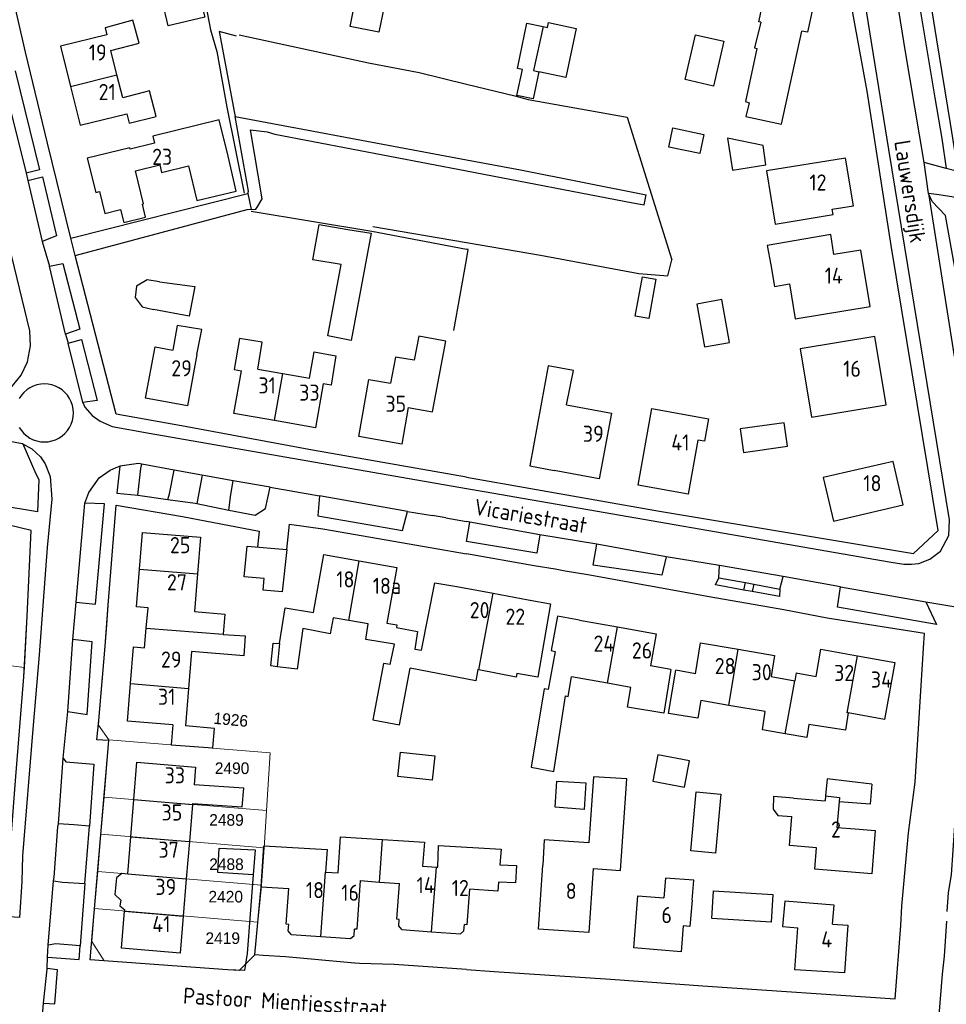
# Model space of a CAD drawing. Header units: metres. Extents: x 233874 to 239264, y 443832 to 448222.
# Tile 186 of 195: x 237931 to 238074, y 447323 to 447476. Entities that reach past the tile are written whole.
import ezdxf
from ezdxf.enums import TextEntityAlignment as Align

# ---------------------------------------------------------------- set-up
doc = ezdxf.new("R2010")
doc.units = ezdxf.units.M
doc.header["$MEASUREMENT"] = 0
for name, color, linetype in [('DAKRAND', 4, 'Continuous'), ('DAKRAND-BYG', 4, 'Continuous'), ('Goud-kadastrale grenzen', 13, 'Continuous'), ('HEG', 253, 'Continuous'), ('HOOFDGEBOUW', 4, 'Continuous'), ('HOUTWAL', 253, 'Continuous'), ('HUISNUMMER', 253, 'Continuous'), ('KANTVERH', 253, 'Continuous'), ('SCHUTTING', 253, 'Continuous'), ('STRAATNAAM', 253, 'Continuous'), ('TUSSENMUUR', 253, 'Continuous')]:
    doc.layers.add(name, color=color, linetype=linetype)
doc.layers.add('G01 kadestrale perceelsgrens', color=73, linetype='Continuous', lineweight=0)
doc.layers.add('Z01 perceelnummer', color=73, linetype='Continuous', lineweight=13)
doc.styles.get("Standard").update_dxf_attribs({"font": 'iso.shx'})
doc.styles.add('Styledgn001', font='dgn001.shx')

# ---------------------------------------------------------------- blocks, each defined once
blk = doc.blocks.new('A$C1532452F')
at = {"layer": 'G01 kadestrale perceelsgrens'}
for p, q in [((237944.919, 447391.312), (237945.549, 447399.22)), ((237926.195, 447376.369), (237931.471, 447375.721)), ((237944.548, 447364.462), (237942.931, 447366.74)), ((237944.548, 447364.462), (237944.541, 447364.381)), ((237944.548, 447364.462), (237969.595, 447362.454)), ((237969.009, 447353.519), (237969.595, 447362.454)), ((237943.828, 447355.611), (237943.332, 447349.844)), ((237943.828, 447355.611), (237969.009, 447353.519)), ((237968.722, 447348.517), (237969.009, 447353.519)), ((237943.332, 447349.844), (237942.837, 447344.077)), ((237943.332, 447349.844), (237968.663, 447347.741)), ((237968.227, 447341.969), (237968.663, 447347.741)), ((237968.663, 447347.741), (237968.722, 447348.517)), ((237942.837, 447344.077), (237942.342, 447338.311)), ((237942.837, 447344.077), (237968.227, 447341.969)), ((237942.342, 447338.311), (237941.905, 447333.225)), ((237942.342, 447338.311), (237967.685, 447336.206)), ((237967.188, 447331.157), (237967.685, 447336.206)), ((237941.905, 447333.225), (237943.848, 447330.21)), ((237964.762, 447328.736), (237967.188, 447331.157))]:
    blk.add_line(p, q, dxfattribs=at)
at = {"layer": 'G01 kadestrale perceelsgrens', "flags": 128}
for points in [[(237869.862, 447383.158), (237876.377, 447406.762), (237878.546, 447406.438), (237910.925, 447400.792), (237928.891, 447397.83), (237932.497, 447396.954), (237931.913, 447383.639), (237931.471, 447375.721)], [(237944.23, 447382.301), (237944.443, 447385.341), (237944.919, 447391.312)], [(237943.53, 447373.542), (237944, 447379.022), (237944.23, 447382.301)], [(237930.265, 447360.152), (237931.389, 447374.243), (237931.471, 447375.721)], [(237942.931, 447366.74), (237943.009, 447367.462), (237943.53, 447373.542)], [(237944.541, 447364.381), (237944.319, 447361.331), (237943.828, 447355.611)], [(237967.685, 447336.206), (237968.135, 447340.761), (237968.227, 447341.969)], [(237967.188, 447331.157), (237971.962, 447330.836), (237977.198, 447330.365)], [(237943.848, 447330.21), (237962.943, 447328.805), (237964.762, 447328.736)], [(237977.198, 447330.365), (237982.677, 447329.873), (237983.426, 447329.806), (237985.67, 447329.742)]]:
    blk.add_lwpolyline(points, dxfattribs=at)
at = {"layer": 'G01 kadestrale perceelsgrens', "style": 'Styledgn001'}
blk.add_text('1926', height=1.8, rotation=354.65489, dxfattribs=at).set_placement((237963.476, 447367.623), align=Align.MIDDLE_CENTER)
at = {"layer": 'Z01 perceelnummer', "linetype": 'Continuous', "lineweight": 13, "style": 'Styledgn001'}
for s, p in [('2490', (237963.669, 447360.081)), ('2489', (237962.802, 447352.061)), ('2488', (237962.802, 447345.196)), ('2420', (237962.684, 447340.165)), ('2419', (237962.224, 447333.732))]:
    blk.add_text(s, height=1.8, dxfattribs=at).set_placement(p, align=Align.MIDDLE_CENTER)

msp = doc.modelspace()

# ---------------------------------------------------------------- linework, layer by layer
at = {"layer": 'DAKRAND'}
for p, q in [((237950.36, 447381.81), (237950.64, 447384.95)), ((237950.09, 447378.77), (237950.36, 447381.81)), ((238055.95, 447358.42), (238055.7, 447355.81)), ((238062.86, 447357.63), (238055.95, 447358.42)), ((238055.7, 447355.81), (238055.63, 447355.05))]:
    msp.add_line(p, q, dxfattribs=at)
for points in [[(237944.88, 447471.34), (237949.27, 447472.48), (237948.28, 447476.04), (237943.97, 447474.88), (237944.27, 447473.8)], [(238045.67, 447475.73), (238044.68, 447471.75), (238045.06, 447471.64), (238043.28, 447463.43), (238043.87, 447463.23), (238043.36, 447461.14), (238048.85, 447459.92), (238052.03, 447474.36)], [(237947.33, 447461.54), (237947.7, 447460.09), (237951.92, 447461.14), (237950.87, 447465.11), (237946.71, 447464.01)], [(237956.91, 447453.47), (237958.2, 447448.1), (237964.3, 447449.56), (237963.06, 447454.97)], [(238057, 447439.72), (238056.52, 447442.83), (238046.64, 447441.11), (238047.2, 447438.1)], [(237958.22, 447424.21), (237958.96, 447428.1), (237955.17, 447428.74), (237954.47, 447424.91)], [(237991, 447415.98), (237994.73, 447415.34), (237996.84, 447426.31), (237992.64, 447427.07), (237991.92, 447423.32), (237988.99, 447423.8), (237988.24, 447419.76)], [(237967.64, 447421.96), (237968.34, 447426.15), (237964.81, 447426.71), (237964, 447421.89), (237965.12, 447421.68)], [(237975.69, 447420.54), (237976.4, 447424.61), (237979.76, 447424.02), (237979.03, 447419.48), (237977.81, 447419.66)], [(238015.55, 447416.42), (238016.62, 447421.72), (238012.66, 447422.48), (238009.86, 447406.94), (238013.62, 447406.25)], [(237992.01, 447378.54), (237993.06, 447378.36), (237995.13, 447388.83), (237998.52, 447388.23)], [(238009.59, 447386.19), (238013.07, 447385.57), (238011.09, 447374.19), (238007.85, 447374.74), (238007.74, 447374.22), (238001.95, 447375.35)], [(237957.84, 447384.37), (237962.54, 447383.96), (237962.29, 447380.85)], [(237971.03, 447379.41), (237971.9, 447384.97), (237976.31, 447384.21)], [(237979.35, 447383.42), (237978.88, 447380.92), (237974.64, 447381.73), (237973.74, 447375.44), (237970.71, 447375.81)], [(238017.52, 447383.04), (238014.13, 447383.65), (238013.14, 447378.33), (238013.76, 447378.2), (238012.7, 447372.3), (238012.06, 447372.4), (238010.03, 447360.25), (238013.57, 447359.56), (238015.39, 447371.28), (238015.78, 447371.22), (238016.29, 447374.24)], [(237988.19, 447376.15), (237988.86, 447379.3), (237984.39, 447380.02), (237984.78, 447382.45)], [(237987.67, 447382.55), (237989.21, 447382.29), (237989.15, 447381.91), (237992.44, 447381.3), (237992.01, 447378.54)], [(237962.29, 447380.85), (237962.28, 447380.79), (237965.69, 447380.61), (237965.49, 447377.5), (237957.38, 447378.19)], [(237970.71, 447375.81), (237969.66, 447375.93), (237970.06, 447379.46), (237971.03, 447379.41)], [(237988.19, 447376.15), (237987.16, 447376.34), (237985.5, 447367.59), (237989.64, 447366.81), (237991.28, 447375.57)], [(238001.95, 447375.35), (238001.8, 447375.38), (238001.45, 447373.65), (237991.28, 447375.57)], [(238031.72, 447375.41), (238030.61, 447368.61), (238024.98, 447369.52), (238025.48, 447372.61)], [(238036.35, 447370.56), (238035.9, 447367.86), (238031.34, 447368.58), (238032.46, 447375.28)], [(238049.42, 447365.42), (238045.92, 447366.02), (238046.34, 447368.89)], [(238059.23, 447368.65), (238058.77, 447365.97), (238053.13, 447366.88), (238052.79, 447364.86), (238049.42, 447365.42)], [(237954.48, 447366.8), (237954.25, 447363.71), (237960.66, 447363.25), (237960.95, 447366.25), (237956.46, 447366.64)], [(238019.65, 447344.51), (238023.9, 447344.21), (238024.88, 447358.41), (238019.7, 447358.74), (238018.98, 447348.49), (238012.05, 447348.97), (238011.84, 447345.03)], [(237957.54, 447354.61), (237965.25, 447354.12), (237965.48, 447357), (237957.78, 447357.51)], [(238050.71, 447355.44), (238047.61, 447355.68), (238047.55, 447353.73), (238048.31, 447352.77), (238050.48, 447352.58)], [(237980.11, 447343.84), (237980.48, 447349.46), (237987, 447349.04)], [(237968.6, 447348.04), (237978.42, 447347.49), (237978.18, 447343.98)], [(237987, 447349.04), (237993.5, 447348.63), (237993.22, 447344.9)], [(237995.56, 447344.72), (237995.7, 447348.08), (238005.38, 447347.55)], [(238005.18, 447345.09), (238007.76, 447344.98), (238007.64, 447342.32), (238004.98, 447342.44)], [(237947.48, 447343.67), (237946.57, 447343.78), (237945.77, 447343.08), (237945.51, 447340.49), (237946.4, 447339.64), (237946.25, 447338.76), (237947.02, 447338.12)], [(238035, 447339.63), (238035.29, 447342.72), (238030.89, 447343.06), (238030.61, 447339.98)], [(238056.76, 447335.89), (238057.01, 447338.87), (238049.41, 447339.46), (238049.01, 447335.56), (238051.38, 447335.34)]]:
    msp.add_lwpolyline(points, dxfattribs=at)
at = {"layer": 'DAKRAND-BYG'}
msp.add_line((237967.25, 447347.42), (237966.96, 447343.57), dxfattribs=at)
for points in [[(237987.86, 447481.24), (237986.45, 447474.19), (237981.99, 447475.08), (237983.4, 447482.14), (237987.86, 447481.24)], [(237959.42, 447476.53), (237953.75, 447475.18), (237952.87, 447478.87), (237958.54, 447480.22), (237959.42, 447476.53)], [(238011.25, 447468.05), (238010.36, 447463.85), (238007.84, 447464.39), (238008.68, 447468.38), (238007.91, 447468.54), (238009.4, 447475.58), (238011.91, 447475.05)], [(238017.04, 447474.78), (238015.44, 447467.17), (238011.25, 447468.05)], [(238011.91, 447475.05), (238012.56, 447474.91), (238012.72, 447475.69), (238017.04, 447474.78)], [(238039.93, 447472.77), (238038.32, 447465.81), (238033.91, 447466.83), (238035.53, 447473.79), (238039.93, 447472.77)], [(238032.04, 447459.35), (238036.82, 447458.33), (238036.19, 447455.36), (238031.41, 447456.38), (238032.04, 447459.35)], [(238046.43, 447453.64), (238046, 447456.6), (238040.51, 447457.76), (238041.29, 447452.79), (238046.43, 447453.64)], [(237980.6, 447438.19), (237976.19, 447438.9), (237977.2, 447444.36), (237981.61, 447443.61)], [(237981.61, 447443.61), (237985.26, 447443.03), (237982.14, 447426.4), (237978.54, 447427.09), (237980.6, 447438.19)], [(238026.2, 447430.17), (238027.29, 447436.28), (238029.36, 447435.91), (238028.27, 447429.8), (238026.2, 447430.17)], [(237952.39, 447435.51), (237950.51, 447435.8), (237948.87, 447434.82), (237948.62, 447433.04), (237949.72, 447431.61), (237951.51, 447431.2)], [(237952.39, 447435.51), (237957.91, 447434.76), (237957, 447430.18), (237951.51, 447431.2)], [(238040.81, 447426.1), (238039.6, 447432.74), (238035.73, 447432.04), (238036.94, 447425.39), (238040.81, 447426.1)], [(238049.29, 447413.63), (238042.47, 447412.69), (238042.97, 447409.05), (238049.8, 447409.99), (238049.29, 447413.63)], [(237972.15, 447394.01), (237971.44, 447387.43), (237968.5, 447387.71), (237968.67, 447389.47), (237965.54, 447389.74), (237966.01, 447394.52), (237972.15, 447394.01)], [(237994.71, 447358.24), (237989.39, 447358.79), (237989.78, 447362.55), (237995.1, 447362), (237994.71, 447358.24)], [(238029.68, 447362.17), (238028.93, 447358.05), (238033.84, 447357.15), (238034.59, 447361.25), (238029.68, 447362.17)], [(238013.76, 447354.03), (238014.01, 447358.07), (238018.54, 447357.79), (238018.28, 447353.7), (238013.76, 447354.03)], [(238034.79, 447347.28), (238035.63, 447356.4), (238039.46, 447356.05), (238038.62, 447346.93), (238034.79, 447347.28)], [(237966.96, 447343.57), (237961.48, 447343.91), (237961.65, 447347.68), (237967.25, 447347.42)], [(238047.27, 447336.23), (238038.06, 447336.78), (238038.32, 447341.06), (238047.53, 447340.5), (238047.27, 447336.23)]]:
    msp.add_lwpolyline(points, dxfattribs=at)
at = {"layer": 'HEG'}
for p, q in [((237984.82, 447469.43), (237992.68, 447467.92)), ((237998.08, 447427.95), (238000, 447438.92))]:
    msp.add_line(p, q, dxfattribs=at)
for points in [[(237959.62, 447478.32), (237960.3, 447474.53), (237961.3, 447471.2), (237962.88, 447462.56), (237965.53, 447449.24)], [(238007.54, 447464.34), (238009.56, 447463.73), (238024.91, 447461.03)], [(237966.64, 447446.42), (237985.36, 447443.32), (238000, 447440.56)], [(238000, 447438.92), (238000.28, 447440.51), (238000, 447440.56)]]:
    msp.add_lwpolyline(points, dxfattribs=at)
at = {"layer": 'HOOFDGEBOUW'}
for p, q in [((237945.82, 447467.58), (237944.88, 447471.34)), ((237946.71, 447464.01), (237945.82, 447467.58)), ((237961.69, 447460.58), (237951.38, 447458.07)), ((237963.06, 447454.97), (237961.69, 447460.58)), ((237951.38, 447458.07), (237951.64, 447456.98)), ((237947.81, 447456.27), (237941.21, 447454.66)), ((237947.87, 447456.06), (237947.81, 447456.27)), ((237951.64, 447456.98), (237947.87, 447456.06)), ((237941.21, 447454.66), (237942.54, 447449.36)), ((237948.69, 447452.68), (237952.47, 447453.6)), ((237952.47, 447453.6), (237952.75, 447452.45)), ((237952.75, 447452.45), (237956.91, 447453.47)), ((237949.94, 447447.56), (237948.69, 447452.68)), ((237949.77, 447447.51), (237949.94, 447447.56)), ((237950.25, 447445.52), (237949.77, 447447.51)), ((237946.37, 447446.69), (237946.86, 447444.7)), ((237946.86, 447444.7), (237950.25, 447445.52)), ((237967.64, 447421.96), (237971.55, 447421.27)), ((237971.55, 447421.27), (237975.69, 447420.54)), ((237958.77, 447395.88), (237958.31, 447390.23)), ((237983.4, 447392.25), (237989.21, 447391.21)), ((237989.21, 447391.21), (237987.67, 447382.55)), ((237958.31, 447390.23), (237957.84, 447384.37)), ((237998.52, 447388.23), (238004.14, 447387.2)), ((238004.14, 447387.2), (238009.59, 447386.19)), ((237981.75, 447382.99), (237979.35, 447383.42)), ((237984.78, 447382.45), (237981.75, 447382.99)), ((238017.52, 447383.04), (238023.45, 447381.99)), ((238023.45, 447381.99), (238029.41, 447380.93)), ((238029.41, 447380.93), (238028.53, 447375.97)), ((237957.38, 447378.19), (237956.92, 447372.45)), ((238035.52, 447374.73), (238036.32, 447379.5)), ((238036.32, 447379.5), (238042.15, 447378.53)), ((238042.15, 447378.53), (238047.79, 447377.58)), ((238054.23, 447374.31), (238054.99, 447378.52)), ((238054.99, 447378.52), (238060.64, 447377.5)), ((238047.79, 447377.58), (238047.24, 447374.31)), ((238060.64, 447377.5), (238066.42, 447376.46)), ((238031.72, 447375.41), (238028.53, 447375.97)), ((238035.52, 447374.73), (238032.46, 447375.28)), ((238021.9, 447373.25), (238016.29, 447374.24)), ((238047.24, 447374.31), (238050.91, 447373.65)), ((238050.91, 447373.65), (238050.94, 447373.64)), ((238051.16, 447374.86), (238050.94, 447373.64)), ((238051.16, 447374.86), (238054.23, 447374.31)), ((237956.92, 447372.45), (237956.46, 447366.64)), ((238025.48, 447372.61), (238021.9, 447373.25)), ((238040.68, 447369.83), (238036.35, 447370.56)), ((238046.34, 447368.89), (238040.68, 447369.83)), ((238062.86, 447357.63), (238062.61, 447354.5)), ((237947.96, 447349.46), (237948.44, 447355.23)), ((238050.71, 447355.44), (238055.63, 447355.05)), ((237957.53, 447354.47), (237957.05, 447348.71)), ((237957.54, 447354.61), (237957.53, 447354.47)), ((238062.61, 447354.5), (238057.79, 447354.88)), ((237947.48, 447343.69), (237947.96, 447349.46)), ((237957.05, 447348.71), (237956.57, 447342.94)), ((237968.16, 447341.71), (237968.6, 447348.04)), ((238005.38, 447347.55), (238005.18, 447345.09)), ((237993.22, 447344.9), (237995.35, 447344.74)), ((237995.35, 447344.74), (237995.56, 447344.72)), ((237947.48, 447343.67), (237947.48, 447343.69)), ((237978.18, 447343.98), (237980.11, 447343.84)), ((237956.57, 447342.94), (237956.09, 447337.17)), ((237968.16, 447341.71), (237972.45, 447341.41)), ((237983.55, 447342.66), (237986.55, 447342.43)), ((237986.55, 447342.43), (237989.63, 447342.19)), ((238004.98, 447342.44), (238004.87, 447341.01)), ((238004.87, 447341.01), (238000.51, 447341.35)), ((237947, 447337.92), (237947.02, 447338.12)), ((237972.38, 447334.85), (237972.45, 447335.85)), ((237989.51, 447335.63), (237989.58, 447336.63)), ((237989.97, 447335.1), (237989.51, 447335.63)), ((237999.63, 447334.85), (237999.7, 447335.85)), ((238056.76, 447335.89), (238059.14, 447335.73)), ((237972.84, 447334.32), (237972.38, 447334.85)), ((237972.84, 447334.32), (237977.45, 447334)), ((237977.45, 447334), (237982.05, 447333.68)), ((237982.05, 447333.68), (237982.58, 447334.15)), ((237982.58, 447334.15), (237982.65, 447335.15)), ((237989.97, 447335.1), (237994.57, 447334.74)), ((237994.57, 447334.74), (237999.09, 447334.39)), ((237999.09, 447334.39), (237999.63, 447334.85))]:
    msp.add_line(p, q, dxfattribs=at)
for points in [[(238045.67, 447475.73), (238045.35, 447475.8), (238046.89, 447482.95), (238054.45, 447481.32), (238052.91, 447474.17), (238052.03, 447474.36)], [(237944.27, 447473.8), (237937.08, 447472.01), (237938.63, 447465.79)], [(237938.63, 447465.79), (237940.13, 447459.75), (237947.33, 447461.54)], [(238060.01, 447447.26), (238058.81, 447454.67), (238046.53, 447452.69), (238047.86, 447444.45), (238056.86, 447445.9), (238056.72, 447446.73), (238060.01, 447447.26)], [(237942.54, 447449.36), (237943.1, 447449.5), (237943.93, 447446.09), (237946.37, 447446.69)], [(238062.64, 447431.66), (238061.19, 447440.42), (238057, 447439.72)], [(238047.2, 447438.1), (238047.76, 447434.76), (238050.11, 447435.15), (238051, 447429.74), (238062.64, 447431.66)], [(238065.08, 447416.41), (238063.35, 447427), (238051.78, 447425.1), (238053.51, 447414.51), (238065.08, 447416.41)], [(237958.22, 447424.21), (237956.76, 447416.27), (237950.25, 447417.46), (237951.72, 447425.41), (237954.47, 447424.91)], [(237970.25, 447413.97), (237963.95, 447415.08), (237965.12, 447421.68)], [(237977.81, 447419.66), (237976.6, 447412.84), (237970.25, 447413.97)], [(237991, 447415.98), (237990, 447410.31), (237983.33, 447411.49), (237984.89, 447420.35), (237988.24, 447419.76)], [(238015.55, 447416.42), (238022.52, 447415.1), (238020.59, 447404.93), (238013.62, 447406.25)], [(238037.55, 447414.26), (238036.92, 447410.76), (238035.91, 447410.94), (238034.42, 447402.58), (238026.64, 447403.97), (238028.76, 447415.83), (238037.55, 447414.26)], [(238067.75, 447400.9), (238066.19, 447407.65), (238055.35, 447405.14), (238056.91, 447398.39), (238067.75, 447400.9)], [(237949.3, 447390.96), (237949.76, 447396.61), (237958.77, 447395.88)], [(237976.31, 447384.21), (237977.92, 447393.23), (237983.4, 447392.25)], [(237950.64, 447384.95), (237948.83, 447385.1), (237949.3, 447390.96)], [(237947.9, 447373.19), (237948.36, 447378.91), (237950.09, 447378.77)], [(238066.42, 447376.46), (238064.83, 447367.64), (238059.23, 447368.65)], [(237954.48, 447366.8), (237947.43, 447367.36), (237947.9, 447373.19)], [(237948.44, 447355.23), (237948.92, 447361), (237958.01, 447360.24), (237957.78, 447357.51)], [(238057.79, 447354.88), (238057.47, 447350.89), (238060.31, 447350.66)], [(238060.31, 447350.66), (238063.41, 447350.42), (238062.88, 447343.72), (238054.03, 447344.43), (238054.29, 447347.75), (238050.13, 447348.08), (238050.48, 447352.58)], [(238019.65, 447344.51), (238018.98, 447334.59), (238011.17, 447335.11), (238011.84, 447345.03)], [(237983.55, 447342.66), (237983.03, 447335.12), (237982.65, 447335.15)], [(237989.58, 447336.63), (237989.21, 447336.66), (237989.63, 447342.19)], [(237972.45, 447335.85), (237972.07, 447335.88), (237972.45, 447341.41)], [(238000.51, 447341.35), (238000.08, 447335.82), (237999.7, 447335.85)], [(238035, 447339.63), (238034.67, 447335.56), (238033.64, 447335.64), (238033.31, 447331.62), (238025.96, 447332.22), (238026.61, 447340.31), (238030.61, 447339.98)], [(237956.09, 447337.17), (237955.61, 447331.4), (237946.52, 447332.16), (237947, 447337.92)], [(238059.14, 447335.73), (238058.64, 447328.34), (238050.94, 447328.85), (238051.38, 447335.34)]]:
    msp.add_lwpolyline(points, dxfattribs=at)
at = {"layer": 'HOUTWAL'}
msp.add_line((237964.78, 447473.78), (237984.82, 447469.43), dxfattribs=at)
msp.add_lwpolyline([(238026.77, 447436.8), (238031.22, 447436.43), (238031.85, 447438.9)], dxfattribs=at)
at = {"layer": 'KANTVERH'}
for p, q in [((238000, 447452.69), (238025.83, 447447.74)), ((237966.1, 447449.18), (237966.63, 447446.72)), ((237937.85, 447427.38), (237938.24, 447425.98)), ((237931.23, 447410.38), (237933.22, 447405.72)), ((237958.28, 447401.12), (237959.06, 447405.5)), ((237969.6, 447403.64), (237977.22, 447402.3)), ((237990.87, 447399.89), (237977.22, 447402.3)), ((237990.87, 447399.89), (237994.76, 447399.25)), ((237972.15, 447394.01), (237972.58, 447397.94)), ((237996.81, 447398.88), (237994.76, 447399.25)), ((237996.81, 447398.88), (238000, 447398.32)), ((238039.13, 447389.61), (238039.26, 447391.5)), ((238039.13, 447389.61), (238043.26, 447388.85)), ((238043.01, 447387.71), (238043.26, 447388.85)), ((238043.26, 447388.85), (238044.56, 447388.61)), ((238048.63, 447387.86), (238049.14, 447389.81)), ((238044.34, 447387.47), (238043.01, 447387.71)), ((238044.56, 447388.61), (238044.34, 447387.47)), ((238072.92, 447382.34), (238057.56, 447385.05)), ((237940.82, 447342.23), (237941.55, 447351.1))]:
    msp.add_line(p, q, dxfattribs=at)
for points in [[(238071.64, 447449.17), (238070.99, 447453.99), (238068.11, 447471.13), (238066.29, 447482.4), (238065.61, 447489.74), (238065.3, 447499.98), (238065.3, 447499.99), (238065.3, 447500), (238065.27, 447500.92), (238065.34, 447512.66), (238065.25, 447518.09), (238065.33, 447542.57), (238065.32, 447544.76), (238065.32, 447557.11), (238065.35, 447564.93)], [(238000, 447405.21), (237976.14, 447409.41), (237956.38, 447413.06), (237945.72, 447414.97), (237939.33, 447439.56), (237938.68, 447442.28), (237935.03, 447457), (237931.65, 447471.1), (237927.22, 447490.11), (237925.42, 447496.53), (237924.58, 447500), (237921.35, 447513.27), (237924.13, 447513.97), (237969.6, 447503.88), (237987.97, 447500), (238000, 447497.46)], [(238068.3, 447512.5), (238069.93, 447512.09), (238070.07, 447500), (238070.07, 447499.72), (238070.23, 447492.27), (238070.58, 447489.47), (238071.27, 447483.34), (238072.89, 447473), (238075.04, 447460.01), (238076.2, 447452.61), (238074.42, 447453.04)], [(238065.3, 447499.98), (238066.56, 447500), (238068.37, 447500.03), (238068.37, 447500), (238068.34, 447498.4), (238068.51, 447491.85), (238068.72, 447490.02), (238069.29, 447485.49), (238070.01, 447479.85), (238072.67, 447464.03), (238073.75, 447457.72), (238074.42, 447453.04), (238070.99, 447453.99)], [(238000, 447405.21), (238029.94, 447399.93), (238069.33, 447393.35), (238073.15, 447396.93), (238065.85, 447441.14), (238062.14, 447465.04), (238059.46, 447479.78), (238059.21, 447481.3), (238058.94, 447481.85), (238055.82, 447485.27), (238042.54, 447488.16), (238019.32, 447493.38), (238000, 447497.46)], [(238000, 447403.45), (238002.75, 447402.97), (238065.89, 447392.02), (238067.83, 447391.74), (238069.03, 447391.71), (238070.15, 447391.82), (238071.87, 447392.5), (238073.5, 447393.75), (238074.82, 447396.14), (238074.94, 447398.61), (238065.5, 447456.01), (238061.82, 447478.76), (238060.9, 447482.59), (238060.51, 447483.94), (238059.7, 447485.09), (238058.65, 447486.19), (238055.44, 447487.8), (238039.88, 447491.21), (238039.39, 447491.32)], [(237930.03, 447468.22), (237933.8, 447452.87), (237931.76, 447452.34)], [(237927.9, 447467.69), (237931.76, 447452.34), (237932, 447451.21), (237934.21, 447441.73), (237935.35, 447437.92)], [(237938.68, 447442.28), (237966.1, 447449.18), (237966.22, 447449.55), (237964.13, 447461.1), (238000, 447454.42)], [(237939.33, 447439.56), (237966.03, 447446.69), (237967.37, 447446.75), (237967.66, 447447.24), (237968.35, 447448.33), (237966.51, 447459.04), (237969.11, 447458.74), (237970.32, 447458.37), (238000, 447452.69)], [(238000, 447454.42), (238008.38, 447452.86), (238027.86, 447448.98)], [(237932, 447451.21), (237934.28, 447451.77), (237936.44, 447442.64), (237934.21, 447441.73)], [(237924.35, 447417.06), (237927.17, 447417.86), (237929.62, 447419.34), (237930.99, 447421.03), (237931.95, 447423.08), (237932.39, 447425.57), (237932.33, 447427.91), (237927.09, 447449.22)], [(238025.83, 447447.74), (238027.57, 447447.44), (238027.86, 447448.98)], [(238092.33, 447441.07), (238096.74, 447439.95), (238099.8, 447439.46), (238104.64, 447437.85), (238108.71, 447436.76), (238109.5, 447439.96), (238103.11, 447441.59), (238080.66, 447447.3), (238076.94, 447448.25), (238075.28, 447448.66), (238072.92, 447449.05), (238071.64, 447449.17)], [(238071.64, 447449.17), (238075.66, 447423.96), (238076.17, 447425.37), (238077.51, 447427.9), (238074.3, 447445.76), (238072.23, 447447.96), (238071.64, 447449.17)], [(237935.35, 447437.92), (237937.4, 447438.35), (237940.08, 447428.13), (237937.85, 447427.38), (237935.35, 447437.92)], [(237938.24, 447425.98), (237940.32, 447426.56), (237942.77, 447417.09), (237940.52, 447416.78), (237938.24, 447425.98)], [(237939.08, 447415.16), (237939.04, 447415.74), (237938.92, 447416.32), (237938.73, 447416.88), (237938.47, 447417.41), (237938.14, 447417.9), (237937.76, 447418.34), (237937.32, 447418.73), (237936.83, 447419.05), (237936.3, 447419.32), (237935.74, 447419.51), (237935.16, 447419.62), (237934.58, 447419.66), (237933.99, 447419.62), (237933.41, 447419.51), (237932.85, 447419.32), (237932.33, 447419.05), (237931.84, 447418.73), (237931.39, 447418.34), (237931.01, 447417.9), (237930.68, 447417.41)], [(237940.52, 447416.78), (237940.83, 447416.04), (237941.96, 447414.75), (237943.21, 447413.89), (237945.05, 447413.06), (237950.79, 447412.04), (238000, 447403.45)], [(237930.68, 447412.91), (237931.01, 447412.42), (237931.39, 447411.98), (237931.84, 447411.59), (237932.33, 447411.26), (237932.85, 447411), (237933.41, 447410.81), (237933.99, 447410.7), (237934.58, 447410.66), (237935.16, 447410.7), (237935.74, 447410.81), (237936.3, 447411), (237936.83, 447411.26), (237937.32, 447411.59), (237937.76, 447411.98), (237938.14, 447412.42), (237938.47, 447412.91), (237938.73, 447413.44), (237938.92, 447413.99), (237939.04, 447414.57), (237939.08, 447415.16)], [(237916.34, 447412.99), (237926.2, 447411.34), (237931.14, 447410.4), (237932.64, 447409.61), (237933.96, 447408.36), (237934.67, 447407.25), (237935.45, 447405.33), (237935.72, 447401.77), (237935.01, 447394.3), (237933.73, 447377.67), (237932.78, 447366.12), (237931.17, 447346.51), (237931.05, 447342.54), (237930.7, 447336.93), (237922.41, 447337.47)], [(237946.27, 447406.92), (237945.82, 447402.72), (237949.03, 447402.41), (237949.51, 447406.53), (237949.66, 447407.22), (237949.18, 447407.32), (237946.27, 447406.92)], [(237949.03, 447402.41), (237953.72, 447401.76), (237953.95, 447402.6), (237954.68, 447406.3), (237949.66, 447407.22)], [(237894.99, 447343.37), (237928.68, 447339.9), (237930.16, 447358.82), (237931.39, 447374.24), (237931.91, 447383.64), (237932.5, 447396.95), (237928.89, 447397.83), (237910.92, 447400.79), (237878.55, 447406.44), (237876.38, 447406.76)], [(237933.22, 447405.72), (237933.72, 447404.82), (237933.5, 447399.82), (237914.97, 447402.89)], [(237937.47, 447361.66), (237938.18, 447368.87), (237938.96, 447380.04), (237939.49, 447385.82), (237940.83, 447401.16), (237941.46, 447402.85), (237943.04, 447405.11), (237944.74, 447406.29), (237945.7, 447406.69), (237946.27, 447406.92)], [(237953.72, 447401.76), (237957.97, 447401.17), (237963.16, 447400.07), (237963.5, 447402.54), (237963.82, 447404.63), (237954.68, 447406.3)], [(237963.16, 447400.07), (237967.23, 447399.31), (237968.84, 447400.33), (237969.6, 447403.64), (237963.82, 447404.63)], [(237939.49, 447385.82), (237942.49, 447385.49), (237943.9, 447401.08), (237940.83, 447401.16)], [(237977.22, 447402.3), (237976.99, 447399.22), (237990.11, 447396.95), (237990.87, 447399.89)], [(237966.96, 447343.57), (237966.01, 447331.35), (237965.62, 447328.7), (237962.94, 447328.8), (237941.66, 447330.37), (237944.32, 447361.33), (237944.54, 447364.38), (237942.69, 447364.49), (237943.01, 447367.46), (237944, 447379.02), (237944.44, 447385.34), (237945.68, 447400.87), (237956, 447399.13), (237967.89, 447396.84), (237967.61, 447394.38)], [(237972.58, 447397.94), (237977.72, 447397.17), (237994.69, 447394.23), (238000, 447393.31)], [(238057.56, 447385.05), (238058.02, 447388.22), (238049.14, 447389.81), (238039.26, 447391.5), (238030.96, 447392.84), (238020.22, 447394.8), (238011.39, 447396.28), (238000.53, 447398.23), (238000, 447398.32)], [(238011.39, 447396.28), (238010.92, 447393.41), (238000.02, 447395.21), (238000.53, 447398.23)], [(238030.96, 447392.84), (238030.32, 447390.01), (238019.65, 447391.54), (238020.22, 447394.8)], [(238000, 447328.87), (238004.32, 447328.57), (238022.33, 447327.37), (238037.41, 447326.27), (238066.5, 447324.32), (238067.36, 447335.68), (238067.55, 447338.7), (238068.56, 447350.05), (238069.6, 447357.94), (238070.93, 447379.5), (238071.02, 447380.98), (238055.93, 447383.36), (238049.24, 447384.66), (238037.66, 447386.63), (238018.85, 447390.06), (238015.3, 447390.63), (238013.79, 447390.92), (238010.52, 447391.48), (238000, 447393.31)], [(238043.01, 447387.71), (238038.61, 447388.51), (238039.13, 447389.61)], [(238044.56, 447388.61), (238048.63, 447387.86), (238048.57, 447386.7), (238044.34, 447387.47)], [(238058.02, 447388.22), (238071.27, 447385.86), (238072.92, 447382.34)], [(238071.27, 447385.86), (238079.92, 447384.44), (238080.61, 447384.3), (238078.04, 447381.25), (238077.98, 447379.72), (238076.47, 447361.4), (238075.97, 447355.02), (238075.16, 447343.53), (238074.71, 447340.82), (238074.52, 447337.87)], [(237938.18, 447368.87), (237941.18, 447368.42), (237942, 447379.65), (237938.96, 447380.04)], [(237936.74, 447351.47), (237937.47, 447361.66), (237937.9, 447361.08), (237942.21, 447360.69), (237941.55, 447351.1), (237939.14, 447351.31), (237936.74, 447351.47)], [(237934.43, 447323.65), (237935.01, 447328.93), (237935.01, 447329.01), (237935.06, 447330.8), (237935.17, 447332.65), (237935.97, 447342.62), (237936.1, 447343.17), (237936.64, 447350.99), (237936.74, 447351.47)], [(237935.97, 447342.62), (237937.39, 447342.39), (237940.82, 447342.23), (237940.09, 447332.52)], [(238000, 447328.87), (237988.82, 447329.65), (237983.43, 447329.81), (237982.68, 447329.87), (237971.96, 447330.84), (237968.49, 447331.03), (237967.19, 447331.16), (237968.16, 447341.71)], [(238074.43, 447336.37), (238074.09, 447330.94), (238073.77, 447328.15), (238072.89, 447317.34)], [(237935.06, 447330.8), (237939.95, 447330.45), (237940.09, 447332.52), (237936.33, 447332.86), (237935.17, 447332.65)], [(237934.43, 447323.65), (237936.2, 447323.56), (237936.61, 447328.8), (237935.01, 447329.01)], [(237930.56, 447248.26), (237930.9, 447253.13), (237929.13, 447255.29), (237929.57, 447261.13), (237931.69, 447263.02), (237932.06, 447267.86), (237930.26, 447270.07), (237930.77, 447277.11), (237932.91, 447279.07), (237933.27, 447283.9), (237931.5, 447286.12), (237932, 447292.62), (237934.09, 447294.55), (237935.85, 447317.02), (237934.07, 447319.15), (237934.43, 447323.65)]]:
    msp.add_lwpolyline(points, dxfattribs=at)
at = {"layer": 'SCHUTTING'}
for p, q in [((237992.68, 447467.92), (238000, 447466.15)), ((238000, 447466.15), (238007.54, 447464.34)), ((238024.91, 447461.03), (238031.85, 447438.9)), ((237985.48, 447444.06), (238000, 447441.59))]:
    msp.add_line(p, q, dxfattribs=at)
for points in [[(237964.35, 447473.59), (237961.67, 447474.32), (237964.03, 447461.64), (237964.13, 447461.1)], [(238000, 447441.59), (238011.52, 447439.63), (238026.77, 447436.8)]]:
    msp.add_lwpolyline(points, dxfattribs=at)
at = {"layer": 'TUSSENMUUR'}
for p, q in [((238011.91, 447475.05), (238010.42, 447468.23)), ((238010.42, 447468.23), (238011.25, 447468.05)), ((237938.63, 447465.79), (237945.82, 447467.58)), ((237970.25, 447413.97), (237971.55, 447421.27)), ((237981.75, 447382.99), (237983.4, 447392.25)), ((237949.3, 447390.96), (237958.31, 447390.23)), ((238002.52, 447378.45), (238004.14, 447387.2)), ((237950.36, 447381.81), (237962.29, 447380.85)), ((238021.9, 447373.25), (238023.45, 447381.99)), ((237970.71, 447375.81), (237971.07, 447379.4)), ((237971.07, 447379.4), (237971.03, 447379.41)), ((238001.95, 447375.35), (238002.52, 447378.45)), ((238040.68, 447369.83), (238042.15, 447378.53)), ((238049.42, 447365.42), (238050.91, 447373.65)), ((237947.9, 447373.19), (237956.92, 447372.45)), ((237948.44, 447355.23), (237957.53, 447354.47)), ((237947.96, 447349.46), (237957.05, 447348.71)), ((237986.55, 447342.43), (237987, 447349.04)), ((237994.57, 447334.74), (237995.35, 447344.74)), ((237947.48, 447343.69), (237956.57, 447342.94)), ((237947, 447337.92), (237956.09, 447337.17))]:
    msp.add_line(p, q, dxfattribs=at)
for points in [[(238059.23, 447368.65), (238059.04, 447368.68), (238060.64, 447377.5)], [(238055.7, 447355.81), (238057.88, 447355.52), (238057.79, 447354.88)], [(237977.45, 447334), (237978.16, 447343.98), (237978.18, 447343.98)]]:
    msp.add_lwpolyline(points, dxfattribs=at)

# ---------------------------------------------------------------- block references
at = {"layer": 'Goud-kadastrale grenzen', "linetype": 'Continuous'}
msp.add_blockref('A$C1532452F', (0, 0), dxfattribs=at)

# ---------------------------------------------------------------- texts
at = {"layer": 'HUISNUMMER'}
for s, p in [('19', (237941.45, 447469.79)), ('21', (237942.98, 447463.67)), ('23', (237951.27, 447453.62)), ('12', (238053.19, 447449.64)), ('14', (238055.56, 447435.19)), ('29', (237954.24, 447420.84)), ('16', (238058.43, 447420.76)), ('31', (237967.75, 447418.18)), ('33', (237974.08, 447417.06)), ('35', (237987.45, 447415.33)), ('39', (238018.07, 447410.68)), ('41', (238031.78, 447409.33)), ('18', (238061.55, 447403.02)), ('25', (237954.04, 447393.42)), ('18', (237979.83, 447388.11)), ('27', (237953.57, 447387.66)), ('18a', (237985.48, 447387.1)), ('20', (238000.52, 447383.34)), ('22', (238006.06, 447382.32)), ('24', (238019.71, 447378.15)), ('26', (238025.66, 447377.09)), ('29', (237952.64, 447375.68)), ('28', (238038.51, 447374.67)), ('30', (238044.24, 447373.71)), ('32', (238057.02, 447373.6)), ('34', (238062.73, 447372.57)), ('31', (237952.18, 447369.91)), ('33', (237953.22, 447357.73)), ('35', (237952.74, 447351.97)), ('2', (238056.55, 447349.33)), ('37', (237952.26, 447346.2)), ('39', (237951.78, 447340.43)), ('14', (237992.28, 447340.7)), ('18', (237975.11, 447339.93)), ('16', (237980.6, 447339.53)), ('12', (237997.73, 447340.26)), ('8', (238015.41, 447339.81)), ('6', (238030.25, 447336.07)), ('41', (237951.3, 447334.66)), ('4', (238055.04, 447332.29))]:
    msp.add_text(s, height=2.5, dxfattribs=at).set_placement(p)
at = {"layer": 'STRAATNAAM'}
for s, rotation, p in [('Lauwersdijk', 278.9726, (238066.34, 447457.23)), ('Vicariestraat', 350.3774, (238001.05, 447399.42)), ('Pastoor Mientjesstraat', 356.6167, (237956.02, 447323.58))]:
    msp.add_text(s, height=2.5, rotation=rotation, dxfattribs=at).set_placement(p)

doc.saveas('drawing.dxf')
